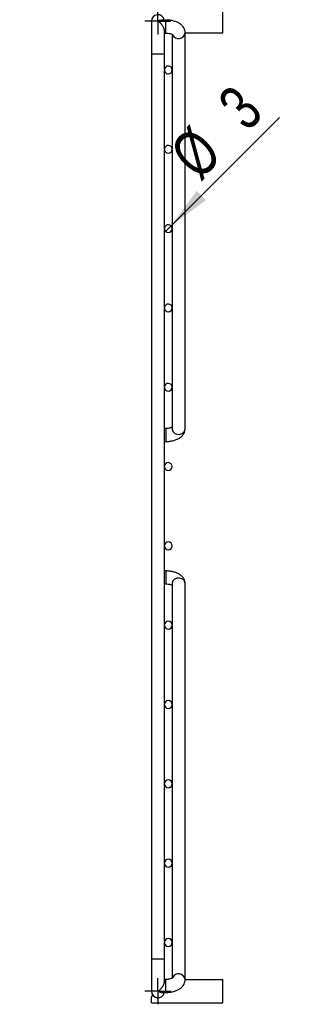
# Model space of a CAD drawing. Header units: millimetres. Extents: x 3 to 415, y 5 to 292.
# Tile 3 of 5: x 231 to 253, y 105 to 181. Entities that reach past the tile are written whole.
import ezdxf

# ---------------------------------------------------------------- set-up
doc = ezdxf.new("R2010")
doc.units = ezdxf.units.MM
doc.layers.add('FORMAT', color=179, linetype='Continuous')
doc.styles.add('SLDTEXTSTYLE0', font='TXT', dxfattribs={"width": 0.75})
doc.dimstyles.new('SLDDIMSTYLE0', dxfattribs={"dimtxt": 3.5, "dimasz": 3.302, "dimexe": 0, "dimexo": 0.0625, "dimgap": 0.875, "dimtad": 1, "dimlfac": 5, "dimrnd": 1e-09, "dimzin": 12, "dimdsep": 46, "dimtxsty": 'SLDTEXTSTYLE0', "dimblk1": 'NONE', "dimsah": 1, "dimcen": 0, "dimadec": 0, "dimazin": 3, "dimtfac": 1, "dimtdec": 0, "dimtmove": 0, "dimatfit": 3, "dimldrblk": 'NONE', "dimfxl": 1, "dimfrac": 2, "dimtolj": 1, "dimtzin": 12, "dimarcsym": 0})
doc.dimstyles.new('SLDDIMSTYLE4', dxfattribs={"dimtxt": 3.5, "dimasz": 3.302, "dimexe": 0, "dimexo": 0.0625, "dimgap": 0.875, "dimtad": 1, "dimdec": 1, "dimlfac": 5, "dimrnd": 1e-09, "dimzin": 12, "dimdsep": 46, "dimtxsty": 'SLDTEXTSTYLE0', "dimsah": 1, "dimcen": 0.09, "dimadec": 0, "dimazin": 3, "dimtfac": 1, "dimtdec": 0, "dimtmove": 0, "dimatfit": 0, "dimfxl": 1, "dimfrac": 2, "dimtolj": 1, "dimtzin": 12, "dimarcsym": 0})

# ---------------------------------------------------------------- blocks, each defined once
blk = doc.blocks.new('_D_5')
at = {"layer": 'FORMAT'}
for q in [(251.328, 173.162), (242.557, 164.391)]:
    blk.add_line((242.983, 164.816), q, dxfattribs=at)
blk.add_solid([(242.983, 164.816), (245.677, 166.792), (244.959, 167.51)], dxfattribs=at)
at = {"layer": 'FORMAT', "char_height": 3.5, "attachment_point": 1, "rotation": 45, "style": 'SLDTEXTSTYLE0'}
for s, insert in [('3', (246.37, 174.464)), ('%%c', (242.675, 170.693))]:
    blk.add_mtext(s, dxfattribs=dict(at, insert=insert))
blk = doc.blocks.new('_None')
blk = doc.blocks.new('_D_6')
at = {"layer": 'FORMAT'}
for p, q in [((241.47, 181.824), (241.47, 187.184)), ((246.97, 182.724), (246.97, 187.184)), ((241.47, 184.009), (231.33, 184.009)), ((241.47, 184.009), (246.97, 184.009)), ((246.97, 184.009), (253.32, 184.009))]:
    blk.add_line(p, q, dxfattribs=at)
for points in [[(241.47, 184.009), (238.168, 184.517), (238.168, 183.501)], [(246.97, 184.009), (250.272, 183.501), (250.272, 184.517)]]:
    blk.add_solid(points, dxfattribs=at)
at = {"layer": 'FORMAT', "insert": (231.33, 188.521), "char_height": 3.5, "attachment_point": 1, "style": 'SLDTEXTSTYLE0'}
blk.add_mtext('27.5', dxfattribs=at)
blk = doc.blocks.new('SW_CENTERMARKSYMBOL_0')
at = {"layer": 'FORMAT', "color": 0}
for p, q in [((0, 0.508), (0, 1.008)), ((-0.508, 0), (-1.008, 0)), ((0, 0), (-0.508, 0)), ((0, 0), (0, 0.508)), ((0, 0), (0, -0.508)), ((0, 0), (0.508, 0)), ((0.508, 0), (1.008, 0)), ((0, -0.508), (0, -1.008))]:
    blk.add_line(p, q, dxfattribs=at)
blk = doc.blocks.new('SW_CENTERMARKSYMBOL_1')
at = {"layer": 'FORMAT', "color": 0}
for p, q in [((0, 0.508), (0, 1.008)), ((-0.508, 0), (-1.008, 0)), ((0, 0), (-0.508, 0)), ((0, 0), (0, 0.508)), ((0, 0), (0, -0.508)), ((0, 0), (0.508, 0)), ((0.508, 0), (1.008, 0)), ((0, -0.508), (0, -1.008))]:
    blk.add_line(p, q, dxfattribs=at)

msp = doc.modelspace()

# ---------------------------------------------------------------- linework, layer by layer
at = {"color": 7, "linetype": 'Continuous', "lineweight": 25}
for p, q in [((246.9701, 179.6536), (246.9701, 181.4536)), ((241.4701, 180.5536), (241.4701, 178.0536)), ((242.5701, 180.6477), (242.2225, 180.6477)), ((242.4701, 178.0536), (242.4701, 179.8342)), ((242.4701, 179.6477), (242.5701, 179.6477)), ((243.0701, 179.5491), (243.0701, 176.8281)), ((244.0701, 149.2163), (244.0701, 179.6629)), ((244.0701, 179.6536), (246.9701, 179.6536)), ((241.4701, 178.0536), (241.4701, 108.4536)), ((242.4701, 176.8645), (242.4701, 178.0536)), ((242.4701, 176.779), (242.4701, 176.8281)), ((242.4701, 170.7645), (242.4701, 176.7426)), ((243.0701, 176.779), (243.0701, 170.7281)), ((242.4701, 170.679), (242.4701, 170.7281)), ((242.4701, 164.6645), (242.4701, 170.6426)), ((243.0701, 170.679), (243.0701, 164.6281)), ((242.4701, 164.579), (242.4701, 164.6281)), ((242.4701, 158.5645), (242.4701, 164.5426)), ((243.0701, 164.579), (243.0701, 158.5281)), ((242.4701, 158.479), (242.4701, 158.5281)), ((242.4701, 152.4645), (242.4701, 158.4426)), ((243.0701, 158.479), (243.0701, 152.4281)), ((242.4701, 152.379), (242.4701, 152.4281)), ((242.4701, 146.3645), (242.4701, 152.3426)), ((243.0701, 152.379), (243.0701, 149.2163)), ((242.5701, 149.2315), (242.4701, 149.2315)), ((242.4701, 148.2315), (242.5701, 148.2315)), ((242.4701, 146.279), (242.4701, 146.3281)), ((242.4701, 140.2645), (242.4701, 146.2426)), ((242.4701, 140.179), (242.4701, 140.2281)), ((242.4701, 134.1645), (242.4701, 140.1426)), ((242.5701, 138.2756), (242.4701, 138.2756)), ((242.4701, 137.2756), (242.5701, 137.2756)), ((243.0701, 137.2909), (243.0701, 134.1281)), ((244.0701, 106.8442), (244.0701, 137.2909)), ((242.4701, 134.079), (242.4701, 134.1281)), ((242.4701, 128.0645), (242.4701, 134.0426)), ((243.0701, 134.079), (243.0701, 128.0281)), ((242.4701, 127.979), (242.4701, 128.0281)), ((243.0701, 127.979), (243.0701, 121.9281)), ((242.4701, 121.9645), (242.4701, 127.9426)), ((242.4701, 121.879), (242.4701, 121.9281)), ((242.4701, 115.8645), (242.4701, 121.8426)), ((243.0701, 121.879), (243.0701, 115.8281)), ((242.4701, 115.779), (242.4701, 115.8281)), ((242.4701, 109.7645), (242.4701, 115.7426)), ((243.0701, 115.779), (243.0701, 109.7281)), ((242.4701, 109.679), (242.4701, 109.7281)), ((242.4701, 108.4536), (242.4701, 109.6426)), ((243.0701, 109.679), (243.0701, 106.9572)), ((241.4701, 108.4536), (241.4701, 105.9536)), ((242.4701, 106.675), (242.4701, 108.4536)), ((242.5701, 106.8595), (242.4701, 106.8595)), ((244.0701, 106.8536), (246.9701, 106.8536)), ((246.9701, 105.0536), (246.9701, 106.8536)), ((241.4701, 105.0536), (241.4701, 105.5063)), ((242.2223, 105.8595), (242.5701, 105.8595)), ((241.4701, 105.0536), (246.9701, 105.0536))]:
    msp.add_line(p, q, dxfattribs=at)
at = {"color": 8, "linetype": 'Continuous', "lineweight": 25}
for p, q in [((242.5701, 179.6477), (242.5701, 180.6477)), ((241.4701, 178.0536), (242.4701, 178.0536)), ((242.5701, 149.2315), (242.5701, 148.2315)), ((242.5701, 138.2756), (242.5701, 137.2756)), ((241.4701, 108.4536), (242.4701, 108.4536)), ((242.5701, 105.8595), (242.5701, 106.8595))]:
    msp.add_line(p, q, dxfattribs=at)
at = {"color": 8, "linetype": 'Continuous', "lineweight": 25, "flags": 128}
for points in [[(243.0701, 149.2163), (243.0733, 149.1668), (243.1327, 149.0043), (243.2588, 148.874), (243.4322, 148.7959), (243.6266, 148.7817), (243.8125, 148.8338), (243.9614, 148.944), (244.0507, 149.0957), (244.0701, 149.2163)], [(244.0701, 137.2909), (244.0507, 137.4114), (243.9614, 137.5631), (243.8125, 137.6734), (243.6266, 137.7254), (243.4322, 137.7112), (243.2588, 137.6331), (243.1327, 137.5029), (243.0733, 137.3404), (243.0701, 137.2909)]]:
    msp.add_lwpolyline(points, dxfattribs=at)
at = {"color": 7, "linetype": 'Continuous', "lineweight": 25}
for centre, radius, start, end in [((241.9701, 180.5536), 0.5, 10.848149, 180), ((242.7701, 176.8036), 0.301, 184.671697, 175.328303), ((242.7701, 170.7036), 0.301, 184.671697, 175.328303), ((242.7701, 164.6036), 0.301, 184.671697, 175.328303), ((242.7701, 158.5036), 0.301, 184.671697, 175.328303), ((242.7701, 152.4036), 0.301, 184.671697, 175.328303), ((242.7701, 146.3036), 0.301, 184.671697, 175.328303), ((242.7701, 140.2036), 0.301, 184.671697, 175.328303), ((242.7701, 134.1036), 0.301, 184.671697, 175.328303), ((242.7701, 128.0036), 0.301, 184.671697, 175.328303), ((242.7701, 121.9036), 0.301, 184.671697, 175.328303), ((242.7701, 115.8036), 0.301, 184.671697, 175.328303), ((242.7701, 109.7036), 0.301, 184.671697, 175.328303), ((241.9701, 105.9536), 0.5, 180, 349.151851), ((241.5701, 105.5063), 0.1, 48.189685, 180)]:
    msp.add_arc(centre, radius, start, end, dxfattribs=at)
at = {"color": 8, "linetype": 'Continuous', "lineweight": 25}
for centre, radius, start, end in [((243.564, 179.7252), 0.5098, 204.090926, 353.059823), ((243.5643, 106.7824), 0.5095, 6.909427, 157.006598)]:
    msp.add_arc(centre, radius, start, end, dxfattribs=at)
at = {"color": 7, "linetype": 'Continuous', "lineweight": 25}
for points, knots in [([(241.9701, 180.5665), (241.9706, 180.5668), (241.9851, 180.5755), (242.0138, 180.5913), (242.0561, 180.6111), (242.0985, 180.6269), (242.1403, 180.6387), (242.1811, 180.6455), (242.2085, 180.6484), (242.2219, 180.6476), (242.2225, 180.6476)], [0, 0, 0, 0, 0.00571054, 0.16871125, 0.3324831, 0.49870812, 0.66580571, 0.82863024, 0.99239528, 1, 1, 1, 1]), ([(242.4699, 179.8286), (242.4695, 179.8449), (242.4689, 179.873), (242.4596, 179.9252), (242.4442, 179.9804), (242.42, 180.043), (242.3961, 180.0936), (242.3681, 180.146), (242.3336, 180.2035), (242.2905, 180.2655), (242.2471, 180.321), (242.2068, 180.3678), (242.1648, 180.4121), (242.1239, 180.4511), (242.0847, 180.4852), (242.0474, 180.5147), (242.0096, 180.5417), (241.9838, 180.5583), (241.9706, 180.5662), (241.9701, 180.5665)], [0, 0, 0, 0, 0.0616314, 0.106064, 0.1814698, 0.2466823, 0.3128773, 0.3499064, 0.4247243, 0.5135098, 0.5774957, 0.6419648, 0.7078159, 0.7740893, 0.829473, 0.8852963, 0.9413362, 0.997813, 1, 1, 1, 1]), ([(244.0701, 179.6629), (244.0649, 179.7286), (244.0542, 179.8635), (243.9708, 180.0511), (243.8449, 180.2171), (243.676, 180.3595), (243.4618, 180.4794), (243.2031, 180.5719), (242.9173, 180.6297), (242.7012, 180.6468), (242.5877, 180.6475), (242.5701, 180.6477)], [0, 0, 0, 0, 0.1033752, 0.2120838, 0.3211154, 0.4372441, 0.565471, 0.7045543, 0.8450115, 0.975965, 1, 1, 1, 1]), ([(242.5701, 179.6477), (242.6032, 179.647), (242.7007, 179.6451), (242.8554, 179.6245), (243.0013, 179.5831), (243.0879, 179.5443), (243.1196, 179.5166), (243.114, 179.5236), (243.1129, 179.525)], [0, 0, 0, 0, 0.1203684, 0.3550769, 0.583721, 0.7766591, 0.9556698, 1, 1, 1, 1]), ([(243.0701, 149.3292), (243.0444, 149.3172), (242.9891, 149.2912), (242.8481, 149.2539), (242.7009, 149.2341), (242.6047, 149.2322), (242.5701, 149.2315)], [0, 0, 0, 0, 0.2447607, 0.527371, 0.8301393, 1, 1, 1, 1]), ([(242.5701, 148.2315), (242.6244, 148.2325), (242.7802, 148.2355), (243.0356, 148.2687), (243.323, 148.3438), (243.5755, 148.4556), (243.7802, 148.5989), (243.9319, 148.7656), (244.0316, 148.9536), (244.0675, 149.1094), (244.0696, 149.197), (244.0701, 149.2163)], [0, 0, 0, 0, 0.0741059, 0.2126406, 0.3540106, 0.5011435, 0.6326584, 0.7511657, 0.8620171, 0.9696512, 1, 1, 1, 1]), ([(244.0701, 137.2909), (244.0649, 137.3566), (244.0542, 137.4915), (243.9708, 137.6791), (243.8449, 137.8451), (243.676, 137.9874), (243.4618, 138.1073), (243.2031, 138.1999), (242.9173, 138.2577), (242.7012, 138.2748), (242.5877, 138.2755), (242.5701, 138.2756)], [0, 0, 0, 0, 0.1033752, 0.2120838, 0.3211154, 0.4372441, 0.565471, 0.7045543, 0.8450115, 0.975965, 1, 1, 1, 1]), ([(242.5701, 137.2756), (242.6032, 137.275), (242.7009, 137.2731), (242.8545, 137.2525), (242.9976, 137.2131), (243.0488, 137.1876), (243.0701, 137.177)], [0, 0, 0, 0, 0.1612326, 0.4756231, 0.7818902, 1, 1, 1, 1]), ([(243.1115, 106.981), (243.1129, 106.9826), (243.118, 106.9883), (243.0792, 106.9581), (242.9886, 106.9197), (242.8488, 106.8819), (242.7008, 106.8621), (242.6046, 106.8602), (242.5701, 106.8595)], [0, 0, 0, 0, 0.0690751, 0.2530047, 0.4412695, 0.6503463, 0.8743361, 1, 1, 1, 1]), ([(242.5701, 105.8595), (242.6244, 105.8605), (242.7802, 105.8635), (243.0356, 105.8967), (243.323, 105.9718), (243.5755, 106.0836), (243.7802, 106.2269), (243.9319, 106.3935), (244.0316, 106.5815), (244.0675, 106.7374), (244.0696, 106.825), (244.0701, 106.8442)], [0, 0, 0, 0, 0.0741059, 0.2126406, 0.3540106, 0.5011435, 0.6326584, 0.7511657, 0.8620171, 0.9696512, 1, 1, 1, 1]), ([(241.9701, 105.9406), (241.9706, 105.9409), (241.9851, 105.9497), (242.0138, 105.9681), (242.0561, 105.9989), (242.0985, 106.0334), (242.1403, 106.0712), (242.1812, 106.1119), (242.2212, 106.1555), (242.2604, 106.2025), (242.302, 106.2575), (242.3426, 106.3179), (242.3748, 106.3731), (242.4028, 106.4269), (242.4229, 106.4714), (242.4399, 106.5163), (242.4532, 106.5577), (242.4646, 106.6059), (242.4711, 106.6555), (242.4693, 106.6837), (242.4685, 106.696)], [0, 0, 0, 0, 0.0021366, 0.063122, 0.1243959, 0.1865876, 0.2491058, 0.3100253, 0.3712967, 0.4337751, 0.4967253, 0.5774417, 0.6476869, 0.6831747, 0.7552423, 0.791753, 0.8287716, 0.8896811, 0.9518567, 1, 1, 1, 1]), ([(242.2223, 105.8601), (242.2172, 105.8599), (242.1985, 105.8593), (242.1648, 105.8638), (242.1239, 105.8726), (242.0847, 105.8851), (242.0474, 105.9), (242.0096, 105.9181), (241.9838, 105.9325), (241.9706, 105.9403), (241.9701, 105.9406)], [0, 0, 0, 0, 0.0648315, 0.2368308, 0.4099335, 0.5545926, 0.7004002, 0.8467732, 0.9942877, 1, 1, 1, 1])]:
    msp.add_open_spline(points, degree=3, knots=knots, dxfattribs=at)

# ---------------------------------------------------------------- block references
at = {"layer": 'FORMAT'}
for name, p in [('SW_CENTERMARKSYMBOL_1', (241.9701, 180.5536)), ('SW_CENTERMARKSYMBOL_0', (241.9701, 105.9536))]:
    msp.add_blockref(name, p, dxfattribs=at)

# ---------------------------------------------------------------- dimensions: what is measured, and where the dimension line sits
dim = msp.add_linear_dim(base=(246.9701, 184.0095), p1=(241.4701, 180.5536), p2=(246.9701, 181.4536), dimstyle='SLDDIMSTYLE4', dxfattribs=at)
dim.commit()
dim.dimension.update_dxf_attribs({"geometry": '_D_6', "text_midpoint": (235.8558, 184.0095), "dimtype": 160})
dim = msp.add_diameter_dim_2p(p1=(242.5572, 164.3907), p2=(242.9829, 164.8164), dimstyle='SLDDIMSTYLE0', dxfattribs=at)
dim.commit()
dim.dimension.update_dxf_attribs({"geometry": '_D_5', "text_midpoint": (248.8478, 170.6813), "dimtype": 163})

doc.saveas('drawing.dxf')
